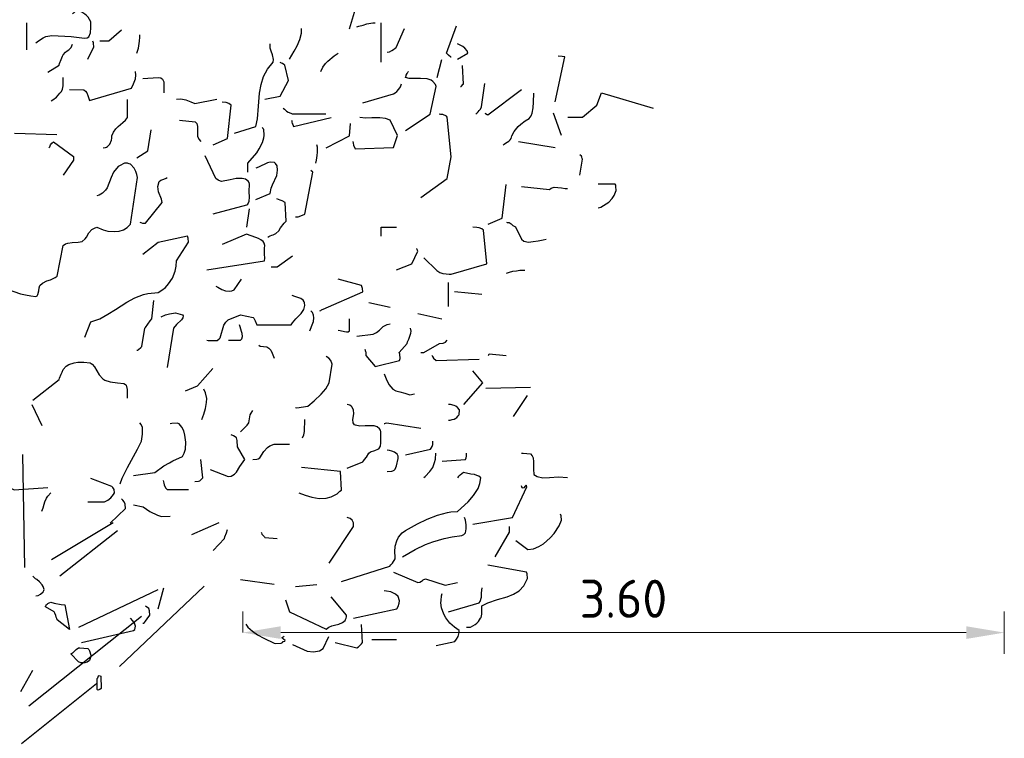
# Model space of a CAD drawing. Header units: metres. Extents: x 180716 to 180809, y 418548 to 418668.
# Tile 12 of 148: x 180739.07 to 180743.72, y 418558.92 to 418562.32. Entities that reach past the tile are written whole.
import ezdxf

# ---------------------------------------------------------------- set-up
doc = ezdxf.new("R2010")
doc.units = ezdxf.units.M
doc.layers.get('0').update_dxf_attribs({"color": 30, "lineweight": 0})
doc.layers.get('Defpoints').update_dxf_attribs({"lineweight": 0})
doc.layers.add('N-WE-GR-BOOM-SD', color=90, linetype='Continuous', lineweight=25)
doc.layers.add('N-WE-VH-M', color=7, linetype='Continuous', lineweight=18)
doc.styles.add('NLCS-ISO-M100-T18', font='NLCS-ISO.ttf', dxfattribs={"height": 0.18})
doc.dimstyles.new('NLCS-M100-T18-PIJL_L2_H1', dxfattribs={"dimscale": 0.1, "dimtxt": 2.5, "dimasz": 1.8, "dimexe": 2, "dimexo": 2, "dimgap": 0.7, "dimtad": 1, "dimzin": 0, "dimdsep": 46, "dimtxsty": 'NLCS-ISO-M100-T18', "dimcen": 0, "dimdle": 2, "dimclrd": 256, "dimclre": 256, "dimclrt": 1, "dimadec": 1, "dimazin": 0, "dimtfac": 1, "dimtdec": 3, "dimtofl": 0, "dimtmove": 0, "dimatfit": 3, "dimfxl": 2, "dimfxlon": 1, "dimtfillclr": 256, "dimtolj": 1, "dimtzin": 0, "dimlwd": -1, "dimlwe": -1, "dimarcsym": 0})

# ---------------------------------------------------------------- blocks, each defined once
blk = doc.blocks.new('SGR-BOOM_S02_G_ZIJ-D')
at = {"flags": 128}
for points in [[(1.7459, 6.422), (1.7882, 6.5654)], [(0.2635, 6.3552), (0.2746, 6.3652), (0.298, 6.3797), (0.3102, 6.3853), (0.338, 6.3908), (0.4303, 6.3853), (0.4926, 6.3775), (0.5059, 6.3786), (0.5137, 6.3842), (0.5215, 6.4031), (0.5226, 6.4275), (0.5226, 6.4553), (0.5104, 6.4765), (0.5026, 6.4842), (0.4948, 6.492), (0.4804, 6.5009), (0.4648, 6.5087), (0.4615, 6.5076), (0.4537, 6.5065), (0.4448, 6.5009), (0.4403, 6.4965), (0.4359, 6.4931)], [(0.2201, 6.3219), (0.2201, 6.4509)], [(1.4623, 6.2785), (1.4835, 6.3163), (1.4979, 6.3419), (1.5102, 6.3708), (1.5179, 6.4008), (1.5191, 6.4231)], [(1.7804, 6.432), (1.7893, 6.4342), (1.8104, 6.4398), (1.8271, 6.4453), (1.856, 6.4498), (1.866, 6.4498)], [(1.8949, 6.264), (1.8949, 6.4509)], [(1.9239, 6.3119), (1.9339, 6.313), (1.945, 6.3197), (1.9528, 6.3241), (1.9606, 6.3297), (1.9661, 6.3341), (2.005, 6.4231)], [(2.2264, 6.2874), (2.2241, 6.2874), (2.213, 6.2974), (2.2041, 6.3074), (2.2508, 6.4364)], [(0.566, 6.3652), (0.6082, 6.3652), (0.6672, 6.4175)], [(0.7395, 6.3074), (0.7417, 6.3108), (0.7473, 6.3308), (0.7528, 6.3641), (0.7539, 6.3819), (0.7539, 6.3931)], [(0.3202, 6.2162), (0.3736, 6.2496), (0.3747, 6.2574), (0.3825, 6.2774), (0.3881, 6.2919), (0.3914, 6.2996), (0.4025, 6.3119), (0.4103, 6.3174), (0.4181, 6.323), (0.4292, 6.333), (0.4359, 6.3497)], [(0.5093, 6.2785), (0.5371, 6.3363), (0.536, 6.353), (0.5349, 6.3564), (0.5315, 6.3641)], [(1.201, 5.9282), (1.3022, 5.9604), (1.31, 5.996), (1.3155, 6.0561), (1.32, 6.1173), (1.3278, 6.1584), (1.3389, 6.1962), (1.3578, 6.2318), (1.3845, 6.264), (1.3856, 6.2763), (1.3812, 6.2996), (1.3756, 6.3163), (1.3711, 6.3308), (1.37, 6.3508)], [(2.2564, 6.2785), (2.3042, 6.3074), (2.3009, 6.3185), (2.2909, 6.3308), (2.2808, 6.3386), (2.2564, 6.3508)], [(1.6102, 6.2207), (1.6191, 6.2407), (1.6325, 6.2585), (1.6425, 6.2696), (1.6736, 6.2941), (1.6914, 6.3063)], [(2.7179, 6.0761), (2.7624, 6.2896), (2.7513, 6.2907), (2.7324, 6.2919)], [(1.3456, 6.0894), (1.4179, 6.1039), (1.4568, 6.1773), (1.4401, 6.2496), (1.4345, 6.254), (1.429, 6.2585), (1.4245, 6.2596), (1.4179, 6.2629)], [(2.1596, 6.1918), (2.1819, 6.2774)], [(2.2697, 6.1484), (2.2731, 6.1495), (2.282, 6.1595), (2.2842, 6.1606), (2.2797, 6.2485)], [(0.3347, 6.0806), (0.3436, 6.0861), (0.3603, 6.0995), (0.3758, 6.1173), (0.3836, 6.1261), (0.3892, 6.1373), (0.3925, 6.1517), (0.3925, 6.1918)], [(0.4225, 6.135), (0.4904, 6.1328), (0.4982, 6.1273), (0.5037, 6.1195), (0.5082, 6.1061), (0.5126, 6.0917), (0.5171, 6.0828), (0.715, 6.1417), (0.725, 6.1617), (0.7339, 6.1851), (0.7361, 6.2029), (0.7339, 6.2207)], [(0.7684, 6.1873), (0.8407, 6.1918), (0.8529, 6.1895), (0.8618, 6.184), (0.8674, 6.1717), (0.8685, 6.1551), (0.8685, 6.1195)], [(2.0106, 5.9415), (2.1263, 6.0183), (2.1552, 6.1484), (2.1518, 6.1584), (2.1396, 6.1729), (2.1318, 6.1784), (2.1129, 6.1851), (2.0807, 6.1873), (2.0273, 6.1873), (2.0106, 6.1918), (2.0117, 6.1962), (2.0128, 6.1995), (2.0139, 6.2029), (2.0173, 6.2107), (2.0217, 6.2162), (2.0239, 6.2207)], [(1.8082, 6.0717), (1.9528, 6.1139), (1.9617, 6.1195), (1.9695, 6.125), (1.9784, 6.1362), (1.9861, 6.1473), (1.9917, 6.1617)], [(2.342, 6.0194), (2.3476, 6.0238), (2.3542, 6.0294), (2.3587, 6.0361), (2.3643, 6.0427), (2.3687, 6.0528), (2.3843, 6.1628)], [(2.3854, 6.0238), (2.3887, 6.0216), (2.3954, 6.0172), (2.3987, 6.0149), (2.5578, 6.135)], [(2.4721, 5.8737), (2.4766, 5.8759), (2.4832, 5.8804), (2.4899, 5.8859), (2.4977, 5.8904), (2.5055, 5.8971), (2.5099, 5.9026), (2.5133, 5.916), (2.5233, 5.9371), (2.5433, 5.9604), (2.5555, 5.9716), (2.5755, 5.986), (2.5945, 5.9983), (2.6034, 6.0105), (2.6089, 6.0238), (2.6134, 6.0483), (2.6156, 6.075), (2.6167, 6.1184)], [(2.7768, 6.0038), (2.8469, 6.0038), (2.9147, 6.0616), (2.9359, 6.1195), (3.1805, 6.0461)], [(0.5804, 5.8592), (0.5927, 5.8604), (0.596, 5.8626), (0.6016, 5.8648), (0.6094, 5.8726), (0.6127, 5.8759), (0.6205, 5.8948), (0.6227, 5.9048), (0.6227, 5.916), (0.6305, 5.9326), (0.6416, 5.9493), (0.6516, 5.9593), (0.6739, 5.9794), (0.6861, 5.9905), (0.6961, 6.0027), (0.6961, 6.0883)], [(0.9274, 6.0894), (0.9474, 6.0906), (0.9719, 6.0861), (0.9953, 6.0772), (1.0142, 6.0683), (1.1187, 6.0894)], [(1.1009, 5.8737), (1.1687, 5.9026), (1.1865, 6.0616), (1.1743, 6.0683), (1.1621, 6.0728), (1.1432, 6.075)], [(1.4323, 6.0472), (1.4379, 6.0416), (1.4445, 6.0361), (1.4479, 6.0327), (1.4557, 6.0283), (1.4679, 6.0227), (1.4746, 6.0194), (1.6336, 6.0194)], [(2.0829, 5.6235), (2.2074, 5.7136), (2.2264, 5.8159), (2.2074, 6.0038), (2.2041, 6.0083), (2.1863, 6.0161), (2.1752, 6.0172), (2.1685, 6.0183)], [(2.7468, 5.9171), (2.709, 6.0227)], [(0.9419, 5.9894), (1.0164, 5.9827), (1.0242, 5.9738), (1.0275, 5.9604), (1.0264, 5.9304), (1.0275, 5.9149), (1.0331, 5.9004), (1.0431, 5.8893)], [(1.4712, 5.9894), (1.4723, 5.9871), (1.4735, 5.9805), (1.4746, 5.9749), (1.4768, 5.9693), (1.4801, 5.9604), (1.6592, 6.0027)], [(1.6347, 5.8592), (1.7459, 5.916), (1.7504, 5.9749)], [(1.7604, 5.8893), (1.7626, 5.8804), (1.7648, 5.8715), (1.7715, 5.8548), (1.9528, 5.8604), (1.9717, 5.9171), (1.9372, 5.9894), (1.915, 5.9983), (1.8883, 6.0016), (1.8505, 6.0005), (1.8215, 5.9994), (1.7937, 6.0027)], [(0.1612, 5.9282), (0.3625, 5.9226)], [(0.7395, 5.8114), (0.7929, 5.8448), (0.8073, 5.9449)], [(1.2644, 5.7436), (1.2644, 5.7858), (1.3066, 5.8359), (1.3189, 5.8537), (1.3344, 5.8837), (1.3411, 5.9071), (1.3422, 5.9182), (1.34, 5.9471), (1.3367, 5.9493), (1.3356, 5.9515), (1.3322, 5.9549)], [(0.3247, 5.8592), (0.3291, 5.8637), (0.3324, 5.8726), (0.338, 5.8815), (0.3458, 5.8882), (0.4403, 5.8181), (0.4403, 5.8014), (0.3925, 5.7302)], [(1.5869, 5.787), (1.5891, 5.8014), (1.5925, 5.8225), (1.5947, 5.8392), (1.5947, 5.8615), (1.5913, 5.8726)], [(2.5444, 5.8893), (2.7168, 5.8604)], [(1.1009, 5.5467), (1.2599, 5.589), (1.2644, 5.5923), (1.2711, 5.6068), (1.2722, 5.6257), (1.2711, 5.6524), (1.2733, 5.6869), (1.2711, 5.6947), (1.2666, 5.7013), (1.2544, 5.7102), (1.2377, 5.7147), (1.2099, 5.7136), (1.181, 5.708), (1.1398, 5.7002), (1.1354, 5.7013), (1.1243, 5.7069), (1.1143, 5.7147), (1.0631, 5.8214)], [(2.8336, 5.7302), (2.8469, 5.8059), (2.8458, 5.8092), (2.8436, 5.8148), (2.8413, 5.8192), (2.8336, 5.8259)], [(0.1323, 5.1887), (0.1901, 5.1686), (0.2135, 5.1642), (0.239, 5.1597), (0.2624, 5.1564), (0.2691, 5.1597), (0.2724, 5.1653), (0.2768, 5.182), (0.278, 5.1975), (0.2813, 5.2087), (0.2935, 5.2198), (0.3147, 5.2298), (0.3324, 5.2354), (0.3547, 5.2454), (0.3636, 5.252), (0.3925, 5.3977), (0.4025, 5.4055), (0.4147, 5.4088), (0.4348, 5.4111), (0.4626, 5.4122), (0.4815, 5.4166), (0.4959, 5.4289), (0.5015, 5.4366), (0.5137, 5.4578), (0.5282, 5.4733), (0.5393, 5.4789), (0.5515, 5.4834), (0.5816, 5.4711), (0.6027, 5.4656), (0.6349, 5.4633), (0.6572, 5.4656), (0.6772, 5.4711), (0.695, 5.4822), (0.7106, 5.4978), (0.7428, 5.718), (0.7406, 5.7336), (0.7361, 5.7469), (0.7272, 5.7636), (0.7106, 5.7814), (0.7039, 5.7836), (0.6994, 5.7847), (0.6961, 5.7858), (0.6816, 5.787), (0.6583, 5.7747), (0.6516, 5.7703), (0.6305, 5.7436), (0.6183, 5.718), (0.5994, 5.6702), (0.5927, 5.6591), (0.5771, 5.6446), (0.5615, 5.6357), (0.5515, 5.6324)], [(1.3033, 5.6146), (1.3711, 5.6435), (1.3756, 5.668), (1.3812, 5.6835), (1.4012, 5.728), (1.4056, 5.7536), (1.4034, 5.7736), (1.3956, 5.7847), (1.3901, 5.7892), (1.3711, 5.7914), (1.3578, 5.7881), (1.3155, 5.7681), (1.3033, 5.7636)], [(1.4901, 5.5323), (1.5024, 5.5334), (1.5235, 5.5412), (1.5346, 5.5456), (1.5713, 5.7436), (1.5624, 5.7525)], [(0.755, 5.5078), (0.7584, 5.5056), (0.7673, 5.5034), (0.7817, 5.5034), (0.8596, 5.6001), (0.8574, 5.6168), (0.8429, 5.6513), (0.8396, 5.6769), (0.8451, 5.7002), (0.854, 5.7058), (0.8674, 5.7102), (0.8785, 5.7158), (0.884, 5.7191)], [(2.401, 5.4978), (2.4666, 5.5267), (2.4866, 5.6858)], [(2.9203, 5.5757), (2.9336, 5.579), (2.9592, 5.5935), (2.9715, 5.6024), (2.987, 5.6201), (2.997, 5.6335), (3.0059, 5.6568), (3.0048, 5.6757), (3.0037, 5.6824), (3.0015, 5.6869), (2.9203, 5.6869)], [(2.5589, 5.6757), (2.6901, 5.6624), (2.6979, 5.6691), (2.7123, 5.6735), (2.7468, 5.6702), (2.7646, 5.6669), (2.7757, 5.6669)], [(1.36, 5.4366), (1.3645, 5.44), (1.37, 5.4422), (1.3778, 5.4455), (1.3845, 5.4478), (1.3978, 5.4533), (1.4112, 5.4667), (1.419, 5.48), (1.4368, 5.5023), (1.4457, 5.5123), (1.4412, 5.6012), (1.4268, 5.609), (1.4179, 5.6112), (1.4023, 5.6179)], [(1.2599, 5.4845), (1.2733, 5.5701)], [(2.4877, 5.5078), (2.491, 5.5067), (2.4999, 5.5056), (2.5088, 5.5), (2.5177, 5.4923), (2.53, 5.4856), (2.5578, 5.4266), (2.57, 5.4177), (2.5911, 5.4133), (2.6134, 5.4155), (2.6367, 5.42), (2.6601, 5.4244), (2.6745, 5.4266)], [(1.0709, 5.2821), (1.3433, 5.3243), (1.3445, 5.3366), (1.3433, 5.3566), (1.3433, 5.3844), (1.3456, 5.3977), (1.3422, 5.4077), (1.3367, 5.4166), (1.3267, 5.4244), (1.3155, 5.43), (1.3033, 5.4355), (1.2588, 5.45), (1.1432, 5.4022)], [(1.8949, 5.4411), (1.8949, 5.4834), (1.9672, 5.4834)], [(2.0962, 5.3388), (2.1574, 5.2787), (2.173, 5.2698), (2.1863, 5.2654), (2.2019, 5.2632), (2.2163, 5.262), (2.2252, 5.262), (2.3943, 5.311), (2.3787, 5.47), (2.3709, 5.4767), (2.3576, 5.4811), (2.3465, 5.4822), (2.3276, 5.4834)], [(0.4937, 4.964), (0.5226, 5.0363), (0.5649, 5.0508), (0.6027, 5.0719), (0.6394, 5.0941), (0.6928, 5.1286), (0.7306, 5.1497), (0.7717, 5.1653), (0.7929, 5.1697), (0.8407, 5.1753), (0.8585, 5.1853), (0.8752, 5.1987), (0.8896, 5.2153), (0.9085, 5.2431), (0.9207, 5.2754), (0.9263, 5.2999), (0.9274, 5.3254), (0.9841, 5.4122), (0.983, 5.4322), (0.9797, 5.4411), (0.8407, 5.4111), (0.7684, 5.3544)], [(1.9672, 5.2821), (2.0395, 5.311), (2.0684, 5.3699), (2.0662, 5.3733), (2.0651, 5.3777), (2.064, 5.381), (2.0629, 5.3822)], [(1.3756, 5.2965), (1.4034, 5.2965), (1.4757, 5.3488)], [(2.4877, 5.2665), (2.5022, 5.2709), (2.5177, 5.2754), (2.5344, 5.2776), (2.5511, 5.2798), (2.5733, 5.281)], [(1.1143, 5.2053), (1.1232, 5.1998), (1.1421, 5.1887), (1.1587, 5.1831), (1.1765, 5.1809), (1.1888, 5.1831), (1.1999, 5.1875), (1.2344, 5.2387)], [(1.6058, 5.0886), (1.6091, 5.0897), (1.6136, 5.093), (1.6169, 5.0952), (1.6203, 5.0963), (1.8082, 5.1786), (1.8071, 5.1942), (1.8026, 5.2087), (1.6914, 5.2376)], [(2.213, 5.1086), (2.213, 5.222)], [(2.2419, 5.1798), (2.3709, 5.1664)], [(0.7395, 4.9017), (0.7439, 4.9028), (0.7484, 4.9051), (0.7584, 4.914), (0.7639, 4.9195), (0.7773, 5.0063), (0.7817, 5.0096), (0.7917, 5.0252), (0.8029, 5.0407), (0.8118, 5.0496), (0.8207, 5.1364)], [(1.0709, 4.9496), (1.0776, 4.9473), (1.1198, 4.9473), (1.1298, 4.9551), (1.1343, 4.9607), (1.1521, 5.0207), (1.161, 5.0341), (1.1721, 5.0452), (1.2299, 5.0697), (1.29, 5.0574), (1.2933, 5.0541), (1.2989, 5.0407), (1.3066, 5.0218), (1.4701, 5.0218), (1.4757, 5.0318), (1.4924, 5.0508), (1.5168, 5.0763), (1.5291, 5.0941), (1.5335, 5.113), (1.5324, 5.1264), (1.5313, 5.1308), (1.5268, 5.1386), (1.5157, 5.1464), (1.4868, 5.1553), (1.4746, 5.1608)], [(1.8371, 5.1275), (1.9372, 5.1052)], [(0.8551, 5.0596), (0.8752, 5.0685), (0.8952, 5.0741), (0.923, 5.0786), (0.9552, 5.0697), (0.9586, 5.0652), (0.9574, 5.0552), (0.9508, 5.0452), (0.9274, 5.0229), (0.9141, 5.0063), (0.884, 4.8205)], [(1.558, 4.9929), (1.5613, 5.0007), (1.5691, 5.0218), (1.5747, 5.0385), (1.5769, 5.0552), (1.5758, 5.0674), (1.5702, 5.0808), (1.5669, 5.083), (1.5658, 5.0852), (1.5624, 5.0886)], [(2.0684, 5.0752), (2.1819, 5.0508)], [(1.6925, 4.9974), (1.7014, 4.9951), (1.7215, 4.9907), (1.7315, 4.9896), (1.7393, 4.9896), (1.7459, 4.9929), (1.7459, 5.0496)], [(1.7804, 4.9685), (1.8571, 4.9785), (1.8727, 4.9862), (1.8872, 4.9974), (1.8961, 5.0063), (1.905, 5.0141), (1.9227, 5.0229), (1.9372, 5.0263)], [(1.1732, 4.9496), (1.2299, 4.9496), (1.2366, 4.9551), (1.2388, 4.9662), (1.2377, 4.9807), (1.2344, 4.9907), (1.2288, 5.0118), (1.2255, 5.0218)], [(1.8171, 4.9062), (1.8215, 4.8962), (1.8227, 4.8928), (1.8227, 4.8773), (1.866, 4.825), (1.9817, 4.8539), (1.985, 4.8628), (1.9839, 4.8828), (1.9806, 4.8917), (2.0184, 4.934), (2.0195, 4.9418), (2.0251, 4.954), (2.0306, 4.9685), (2.0351, 4.9829), (2.0373, 4.9918), (2.034, 5.0063)], [(2.0829, 4.8917), (2.0962, 4.8917), (2.1707, 4.934), (2.1885, 4.9351), (2.1997, 4.9395), (2.2074, 4.9496)], [(1.3167, 4.9251), (1.3233, 4.9206), (1.3545, 4.9184), (1.3645, 4.9117), (1.3734, 4.9017), (1.38, 4.8873), (1.3856, 4.8717), (1.3889, 4.8639)], [(0.2479, 4.666), (0.3736, 4.7627), (0.3747, 4.7694), (0.3825, 4.7894), (0.3869, 4.7983), (0.3914, 4.8105), (0.4058, 4.8261), (0.4192, 4.8339), (0.4437, 4.8417), (0.4615, 4.845), (0.4904, 4.8461), (0.5193, 4.8417), (0.5293, 4.8361), (0.5404, 4.8228), (0.5627, 4.7861), (0.5793, 4.7672), (0.5893, 4.7605), (0.6138, 4.7516), (0.6483, 4.7471), (0.6794, 4.7449), (0.6872, 4.7394), (0.6905, 4.736), (0.695, 4.716), (0.695, 4.6749)], [(1.4901, 4.6315), (1.4968, 4.6293), (1.548, 4.6371), (1.5791, 4.6626), (1.6114, 4.6938), (1.6336, 4.7193), (1.6492, 4.7471), (1.6636, 4.8361), (1.657, 4.8528), (1.6469, 4.8639), (1.6347, 4.8717)], [(2.1352, 4.8773), (2.1363, 4.8762), (2.1374, 4.8728), (2.1429, 4.865), (2.1552, 4.8528), (2.3576, 4.8595)], [(2.401, 4.8773), (2.4032, 4.8795), (2.4043, 4.8817), (2.4054, 4.885), (2.4866, 4.8773)], [(0.9708, 4.7093), (1.0275, 4.7338), (1.0998, 4.815)], [(2.2853, 4.6459), (2.3754, 4.7471), (2.3276, 4.805)], [(1.9094, 4.7905), (1.9194, 4.7661), (1.9316, 4.7394), (1.9506, 4.7171), (1.9639, 4.7093), (1.9839, 4.7049), (2.0062, 4.6993), (2.0206, 4.6938), (2.0306, 4.6904), (2.0529, 4.6949)], [(1.0475, 4.5748), (1.0564, 4.5992), (1.0642, 4.627), (1.0698, 4.6548), (1.0709, 4.6738), (1.0653, 4.7004), (1.0564, 4.7182)], [(2.3898, 4.7227), (2.6011, 4.7271)], [(2.5211, 4.5881), (2.5867, 4.6882)], [(0.2435, 4.6459), (0.2913, 4.5459)], [(1.2299, 4.5158), (1.2421, 4.5292), (1.2555, 4.5414), (1.2611, 4.547), (1.2688, 4.5592), (1.2733, 4.5781), (1.2744, 4.587), (1.2766, 4.5959), (1.28, 4.6048), (1.2877, 4.617)], [(1.7348, 4.3435), (1.8082, 4.3735), (1.8127, 4.3802), (1.816, 4.3857), (1.8249, 4.3968), (1.836, 4.4157), (1.8449, 4.4213), (1.8649, 4.428), (1.8794, 4.4335), (1.8838, 4.4358), (1.8916, 4.448), (1.8938, 4.4636), (1.8927, 4.4992), (1.8938, 4.5158), (1.8916, 4.5236), (1.8872, 4.5303), (1.876, 4.5392), (1.8616, 4.5436), (1.8449, 4.5447), (1.8193, 4.5436), (1.7949, 4.5425), (1.7737, 4.547), (1.7682, 4.5492), (1.7626, 4.5581), (1.7615, 4.5748), (1.7659, 4.6004), (1.7648, 4.6193), (1.757, 4.6337), (1.7526, 4.6371), (1.747, 4.6415), (1.7348, 4.6459)], [(2.213, 4.5703), (2.2163, 4.5703), (2.2219, 4.5714), (2.2308, 4.5737), (2.2397, 4.5759), (2.2475, 4.5803), (2.2519, 4.5837), (2.2597, 4.5915), (2.2619, 4.5948), (2.2631, 4.5981), (2.2642, 4.6048), (2.2653, 4.6115), (2.2653, 4.6204), (2.2564, 4.6304), (2.2475, 4.6371), (2.2397, 4.6404), (2.223, 4.6448), (2.213, 4.6459)], [(1.5235, 4.488), (1.5302, 4.5014), (1.5324, 4.5169), (1.5335, 4.5737)], [(0.6616, 4.2701), (0.6716, 4.2967), (0.6961, 4.3479), (0.7439, 4.4335), (0.7628, 4.4713), (0.7673, 4.5047), (0.7662, 4.537), (0.7606, 4.5503), (0.7539, 4.5581)], [(0.725, 4.309), (0.8251, 4.3234), (0.8685, 4.3546), (0.8941, 4.369), (0.9107, 4.379), (0.9563, 4.3991), (0.9641, 4.4146), (0.9697, 4.4346), (0.9719, 4.4669), (0.9675, 4.5003), (0.9619, 4.5203), (0.953, 4.5381), (0.9397, 4.5536), (0.9308, 4.557), (0.9063, 4.5559), (0.8974, 4.5536)], [(1.9094, 4.5548), (1.9127, 4.5548), (1.9161, 4.557), (1.9216, 4.5581), (2.0818, 4.5325)], [(1.0865, 4.3379), (1.1721, 4.3045), (1.1854, 4.3056), (1.2021, 4.3157), (1.211, 4.3257), (1.2266, 4.3512), (1.2499, 4.3857), (1.2155, 4.4447), (1.2143, 4.4747), (1.211, 4.4869), (1.2043, 4.4925), (1.1977, 4.4969), (1.1865, 4.5014)], [(2.0106, 4.4068), (2.1285, 4.4346), (2.1318, 4.438), (2.1363, 4.4469), (2.1385, 4.4558), (2.1396, 4.4669), (2.1396, 4.4725)], [(1.2889, 4.3857), (1.3078, 4.3868), (1.3133, 4.3879), (1.3211, 4.3935), (1.3411, 4.4224), (1.3578, 4.4413), (1.3689, 4.4491), (1.3889, 4.458), (1.4612, 4.458)], [(1.9239, 4.329), (1.945, 4.3301), (1.9494, 4.3312), (1.9561, 4.3346), (1.9606, 4.3401), (1.9672, 4.3557), (1.975, 4.3902), (1.9761, 4.4013), (1.9706, 4.4102), (1.9583, 4.4191), (1.9461, 4.4246), (1.9339, 4.428), (1.9239, 4.4291)], [(0.2108, 3.8736), (0.2009, 4.4091)], [(1.0142, 4.2812), (1.032, 4.2823), (1.0375, 4.2845), (1.042, 4.289), (1.0453, 4.2923), (1.052, 4.299), (1.0431, 4.3857)], [(2.0962, 4.3001), (2.1029, 4.3045), (2.1252, 4.3279), (2.1385, 4.3479), (2.1474, 4.3701), (2.1518, 4.3868), (2.1541, 4.4157)], [(2.183, 4.3768), (2.2942, 4.3857), (2.2975, 4.3924), (2.2986, 4.4002), (2.2986, 4.4146)], [(2.5589, 4.4157), (2.5655, 4.4146), (2.6011, 4.4113), (2.6089, 4.4024), (2.6134, 4.3924), (2.6156, 4.3735), (2.6145, 4.3401), (2.6167, 4.3145), (2.6323, 4.3045), (2.659, 4.299), (2.6901, 4.3001), (2.7335, 4.3034), (2.7757, 4.3001)], [(-0.069, 4.3379), (-0.0646, 4.339), (-0.0457, 4.3501), (-0.0323, 4.3579), (-0.019, 4.3635), (0.001, 4.3668), (0.0111, 4.3613), (0.0233, 4.3479), (0.0344, 4.3268), (0.0466, 4.3045), (0.06, 4.2901), (0.1601, 4.2423), (0.3202, 4.2523)], [(1.5057, 4.2267), (1.5357, 4.2156), (1.568, 4.2067), (1.6025, 4.2011), (1.6358, 4.2022), (1.6581, 4.2078), (1.6814, 4.2189), (1.687, 4.2222), (1.7003, 4.2345), (1.707, 4.24), (1.7026, 4.3279), (1.5191, 4.3468)], [(0.5093, 4.1844), (0.5871, 4.1844), (0.6027, 4.1922), (0.6171, 4.2044), (0.6294, 4.2189), (0.6338, 4.2278), (0.6327, 4.2434), (0.6272, 4.2523), (0.6227, 4.2567), (0.5226, 4.2956)], [(0.864, 4.2856), (0.8674, 4.2734), (0.8696, 4.2645), (0.8752, 4.2512), (0.884, 4.2434), (0.9841, 4.2434)], [(1.707, 3.8085), (1.9361, 3.8808), (1.9405, 3.8875), (1.9483, 3.8953), (1.9539, 3.902), (1.9572, 3.9075), (1.9606, 3.9153), (1.9617, 3.9242), (1.9594, 3.9487), (1.9617, 3.9754), (1.9695, 4.0009), (1.9772, 4.0176), (1.995, 4.0376), (2.0095, 4.0488), (2.0673, 4.081), (2.1129, 4.1032), (2.1607, 4.1221), (2.2086, 4.1344), (2.2241, 4.1377), (2.2553, 4.1399), (2.3064, 4.1855), (2.332, 4.2145), (2.3531, 4.2478), (2.362, 4.2723), (2.3665, 4.299), (2.3565, 4.3068), (2.3465, 4.3101), (2.3364, 4.3134), (2.3187, 4.3157), (2.2842, 4.3234), (2.2764, 4.3168), (2.2686, 4.3112), (2.2642, 4.3079), (2.2597, 4.3023), (2.2553, 4.299)], [(2.3287, 4.0788), (2.5155, 4.111), (2.5833, 4.2556), (2.5822, 4.2623), (2.58, 4.2634), (2.5755, 4.2589), (2.57, 4.2512), (2.5667, 4.2489), (2.5622, 4.2512), (2.5578, 4.26)], [(0.2913, 4.1411), (0.2969, 4.1566), (0.3024, 4.1744), (0.3058, 4.1855), (0.3135, 4.2022), (0.3202, 4.2122), (0.3336, 4.2267)], [(0.6138, 4.0832), (0.6861, 4.1533), (0.685, 4.1744), (0.6805, 4.1855), (0.6739, 4.1933), (0.6672, 4.1989)], [(0.725, 4.17), (0.7695, 4.1611), (0.8018, 4.1399), (0.8373, 4.121), (0.8574, 4.1155), (0.8974, 4.1177)], [(1.6492, 3.8953), (1.7648, 4.0677), (1.7637, 4.0855), (1.7582, 4.0977), (1.7481, 4.1066), (1.7348, 4.111)], [(1.9961, 3.9242), (2.0551, 3.9598), (2.104, 3.9831), (2.1385, 3.9954), (2.193, 4.0109), (2.2308, 4.0187), (2.2764, 4.0254), (2.2864, 4.031), (2.2931, 4.0387), (2.2975, 4.0565), (2.2964, 4.0766), (2.2931, 4.0977), (2.2886, 4.111)], [(2.5311, 4.002), (2.5878, 3.9598), (2.6145, 3.9631), (2.6401, 3.9731), (2.6623, 3.9865), (2.6945, 4.0143), (2.7123, 4.0354), (2.7357, 4.0721), (2.7468, 4.0988), (2.7457, 4.1188), (2.7424, 4.1266)], [(0.3372, 3.9127), (0.629, 4.0877)], [(0.9997, 4.0298), (1.1287, 4.0877)], [(1.1009, 3.9542), (1.1543, 4.0121), (1.1554, 4.0187), (1.1632, 4.0387), (1.1687, 4.0543)], [(2.4332, 3.9242), (2.501, 4.041), (2.501, 4.0677)], [(0.3762, 3.8346), (0.6489, 4.0487)], [(1.3278, 4.0399), (1.3289, 4.0376), (1.3311, 4.0321), (1.3356, 4.0276), (1.3433, 4.0187), (1.3456, 4.0154), (1.4034, 4.0109)], [(2.2986, 3.5928), (2.3175, 3.5928), (2.3398, 3.605), (2.3476, 3.6117), (2.3554, 3.6195), (2.3643, 3.6339), (2.3676, 3.6384), (2.3709, 3.6528), (2.3709, 3.6929), (2.3987, 3.7073), (2.4443, 3.7229), (2.491, 3.7351), (2.5199, 3.7474), (2.5466, 3.7641), (2.57, 3.7874), (2.5867, 3.823), (2.5856, 3.8441), (2.5822, 3.8519), (2.3998, 3.8853)], [(0.2635, 3.7407), (0.2735, 3.7418), (0.2846, 3.7485), (0.2969, 3.7596), (0.3013, 3.7652), (0.3024, 3.7696), (0.298, 3.7841), (0.2924, 3.793), (0.2802, 3.8063), (0.2668, 3.8174), (0.2613, 3.8208), (0.249, 3.833)], [(1.2299, 3.8174), (1.3889, 3.7952)], [(1.9528, 3.8519), (2.0684, 3.8041), (2.0773, 3.8052), (2.0862, 3.8097), (2.0896, 3.813), (2.094, 3.8163), (2.104, 3.8208), (2.1974, 3.7907), (2.2553, 3.8041)], [(0.6588, 3.4064), (1.0579, 3.7861)], [(0.8407, 3.6784), (0.8685, 3.7785)], [(1.4901, 3.7841), (1.5913, 3.7941)], [(2.213, 3.6651), (2.3576, 3.7073), (2.3631, 3.7129), (2.3687, 3.734), (2.3698, 3.754), (2.372, 3.7785)], [(0.4659, 3.5928), (0.8407, 3.7696)], [(1.4423, 3.7218), (1.4623, 3.6651), (1.6347, 3.5828), (1.6469, 3.5928), (1.6625, 3.5984), (1.6748, 3.6017), (1.6948, 3.6061), (1.7126, 3.6139), (1.7248, 3.6239), (1.727, 3.6284), (1.7292, 3.6351), (1.7304, 3.6417), (1.7304, 3.6495), (1.6592, 3.7351)], [(1.7648, 3.6351), (1.9683, 3.6784), (1.9761, 3.6895), (1.9806, 3.7051), (1.9817, 3.7173), (1.975, 3.7374), (1.9628, 3.7485), (1.9405, 3.7585), (1.9205, 3.7629), (1.9094, 3.7641)], [(2.1552, 3.506), (2.243, 3.525), (2.2508, 3.535), (2.2586, 3.5483), (2.2642, 3.5672), (2.2642, 3.5761), (2.2419, 3.5917), (2.2197, 3.6117), (2.2008, 3.6362), (2.1908, 3.654), (2.1796, 3.684), (2.1774, 3.7073), (2.1785, 3.7185), (2.1796, 3.7407), (2.183, 3.7507)], [(0.3113, 3.6973), (0.3158, 3.7006), (0.3191, 3.7039), (0.3224, 3.7051), (0.3258, 3.7073), (0.3336, 3.7106), (0.3491, 3.7051), (0.3825, 3.6995), (0.3992, 3.6973), (0.4214, 3.5816), (0.3636, 3.6261), (0.3614, 3.6328), (0.3591, 3.6394), (0.358, 3.6472), (0.3525, 3.6583), (0.3491, 3.6639), (0.308, 3.6884), (0.3091, 3.6917), (0.3102, 3.6928), (0.3113, 3.6962), (0.3113, 3.6973), (0.3113, 3.6973)], [(0.7684, 3.6106), (0.7717, 3.6106), (0.7762, 3.6139), (0.7817, 3.6206), (0.7884, 3.6317), (0.8018, 3.6484), (0.8006, 3.6695), (0.7962, 3.6806), (0.7817, 3.6918)], [(0.23, 3.2193), (0.7617, 3.6443)], [(0.4792, 3.5194), (0.7239, 3.5761), (0.7306, 3.5817), (0.7339, 3.5961), (0.7284, 3.6117), (0.7206, 3.6228), (0.7106, 3.6351)], [(1.2555, 3.6061), (1.2655, 3.5917), (1.2866, 3.5728), (1.3111, 3.5561), (1.34, 3.5394), (1.3889, 3.5161), (1.3978, 3.5149), (1.4223, 3.5161), (1.429, 3.5194), (1.4323, 3.525), (1.4401, 3.5261), (1.4412, 3.5294), (1.4334, 3.535), (1.429, 3.5383), (1.4268, 3.5416), (1.4268, 3.5439), (1.4368, 3.5494)], [(1.6781, 3.5194), (1.7793, 3.4949), (1.7871, 3.4994), (1.7926, 3.5038), (1.796, 3.5072), (1.7993, 3.5105), (1.8026, 3.5138), (1.8071, 3.5194), (1.8026, 3.605)], [(1.4757, 3.5105), (1.5446, 3.4782), (1.5747, 3.4749), (1.6036, 3.4805), (1.6203, 3.4905), (1.6481, 3.5483)], [(0.4359, 3.4704), (0.4392, 3.4715), (0.4437, 3.4771), (0.4481, 3.4815), (0.4537, 3.4871), (0.4648, 3.4949), (0.4715, 3.4938), (0.5082, 3.4904), (0.5137, 3.486), (0.5171, 3.4804), (0.5226, 3.4593), (0.5215, 3.4482), (0.5159, 3.4348), (0.5048, 3.4259), (0.4948, 3.4226), (0.4759, 3.4237), (0.4648, 3.4281), (0.4281, 3.466), (0.4314, 3.4671), (0.4325, 3.4682), (0.4359, 3.4693), (0.4359, 3.4704), (0.4359, 3.4704)], [(1.8516, 3.5339), (1.9672, 3.5339)], [(0.1912, 3.2881), (0.2479, 3.3893)], [(0.5526, 3.3069), (0.5526, 3.3492), (0.556, 3.3525), (0.5593, 3.3614), (0.5627, 3.3636), (0.5704, 3.3603), (0.5716, 3.3025), (0.5649, 3.2969), (0.556, 3.2936), (0.5526, 3.298), (0.5526, 3.3069), (0.5526, 3.3069)], [(0.1947, 3.042), (0.5491, 3.3257)]]:
    blk.add_lwpolyline(points, dxfattribs=at)
blk = doc.blocks.new('*D30')
at = {"layer": 'Defpoints', "color": 0, "transparency": 16777216}
for p in [(180740.1205, 418559.42), (180743.7205, 418559.42), (180743.7205, 418555.6825)]:
    blk.add_point(p, dxfattribs=at)
at = {"layer": 'N-WE-VH-M', "transparency": 16777216}
for p, q in [((180740.1205, 418559.42), (180740.1205, 418559.52)), ((180743.7205, 418559.32), (180743.7205, 418559.52)), ((180740.3005, 418559.42), (180743.5405, 418559.42))]:
    blk.add_line(p, q, dxfattribs=at)
for points in [[(180740.3005, 418559.45), (180740.3005, 418559.39), (180740.1205, 418559.42)], [(180743.5405, 418559.45), (180743.5405, 418559.39), (180743.7205, 418559.42)]]:
    blk.add_solid(points, dxfattribs=at)
at = {"layer": 'N-WE-VH-M', "color": 1, "transparency": 16777216, "insert": (180741.9205, 418559.58), "char_height": 0.18, "attachment_point": 5, "style": 'NLCS-ISO-M100-T18'}
blk.add_mtext('\\A1;3.60', dxfattribs=at)

msp = doc.modelspace()

# ---------------------------------------------------------------- block references
at = {"layer": 'N-WE-GR-BOOM-SD'}
msp.add_blockref('SGR-BOOM_S02_G_ZIJ-D', (180738.8801, 418555.8536), dxfattribs=at)

# ---------------------------------------------------------------- dimensions: what is measured, and where the dimension line sits
at = {"layer": 'N-WE-VH-M'}
dim = msp.add_linear_dim(base=(180743.7205, 418559.42), p1=(180740.1205, 418559.42), p2=(180743.7205, 418555.6825), dimstyle='NLCS-M100-T18-PIJL_L2_H1', override={"dimexe": 1, "dimexo": 1, "dimdle": 1, "dimtofl": 1, "dimfxl": 1}, dxfattribs=at)
dim.commit()
dim.dimension.update_dxf_attribs({"geometry": '*D30', "text_midpoint": (180741.9205, 418559.58)})

doc.saveas('drawing.dxf')
